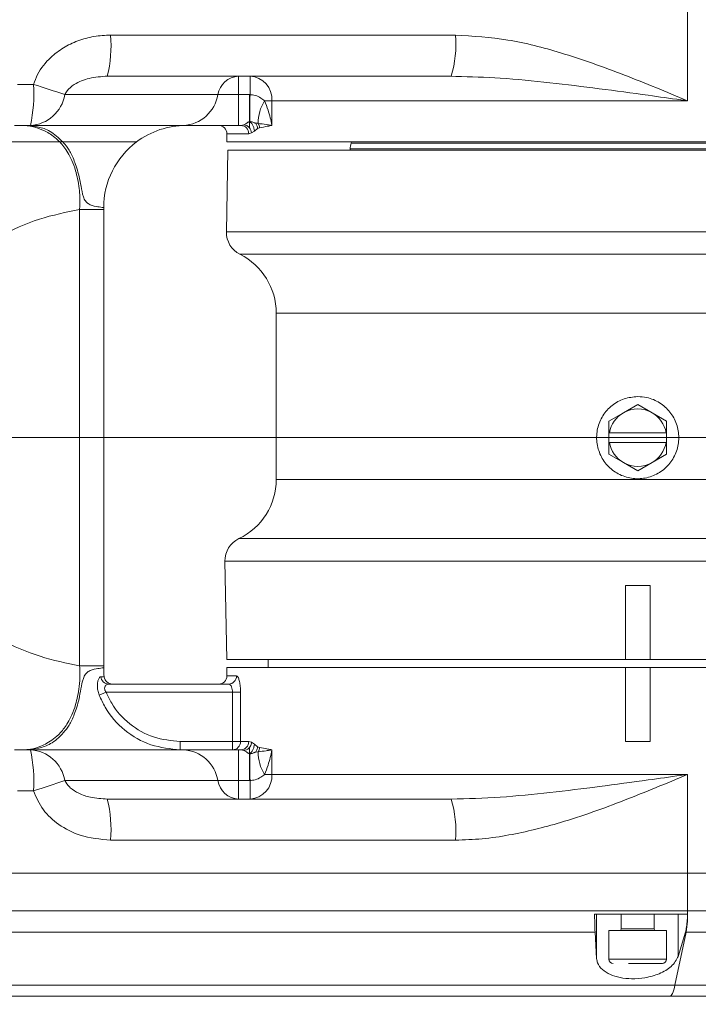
# Model space of a CAD drawing. Header units: millimetres. Extents: x 739 to 2359, y 424 to 1114.
# Tile 16 of 64: x 1847.51 to 1855.77, y 673 to 684.99. Entities that reach past the tile are written whole.
import ezdxf

# ---------------------------------------------------------------- set-up
doc = ezdxf.new("R2010")
doc.units = ezdxf.units.MM
doc.header["$PDSIZE"] = -1
doc.layers.add('5', color=7, linetype='Continuous', lineweight=35)
doc.styles.get("Standard").update_dxf_attribs({"font": 'times.ttf'})
doc.dimstyles.new('ISO-25', dxfattribs={"dimtxt": 3.5, "dimasz": 2.5, "dimexe": 1.25, "dimexo": 0.625, "dimtad": 1, "dimdec": 0, "dimlfac": 8, "dimtxsty": 'Standard', "dimcen": 2.5, "dimadec": 0, "dimazin": 0, "dimtfac": 1, "dimtmove": 0, "dimatfit": 3, "dimfxl": 1, "dimarcsym": 0})

# ---------------------------------------------------------------- blocks, each defined once
blk = doc.blocks.new('*D96')
at = {"color": 0, "lineweight": -2}
for start, end in [(92.09, 167.1649), (2.8351, 77.8319)]:
    blk.add_arc((1795.564, 679.901), 48.508, start, end, dxfattribs=at)
at = {"color": 0}
for points in [[(1747.876, 690.756), (1748.66, 690.598), (1747.793, 688.325)], [(1843.613, 682.291), (1844.413, 682.31), (1844.072, 679.901)]]:
    blk.add_solid(points, dxfattribs=at)
at = {"layer": 'Defpoints', "color": 0}
for p in [(1776.351, 724.442), (1687.986, 698.87), (1772.469, 679.901), (1795.564, 679.901), (1904.802, 679.901)]:
    blk.add_point(p, dxfattribs=at)
at = {"color": 0, "lineweight": 5, "insert": (1795.319, 730.01), "char_height": 3.5, "attachment_point": 1}
blk.add_mtext('170%%d', dxfattribs=at)
blk = doc.blocks.new('*D97')
at = {"color": 0, "lineweight": -2}
for start, end in [(282.2141, 357.1469), (192.8531, 267.865)]:
    blk.add_arc((1795.564, 679.901), 48.202, start, end, dxfattribs=at)
at = {"color": 0}
for points in [[(1844.106, 677.492), (1843.307, 677.512), (1843.766, 679.901)], [(1748.962, 669.258), (1748.178, 669.099), (1748.094, 671.531)]]:
    blk.add_solid(points, dxfattribs=at)
at = {"layer": 'Defpoints', "color": 0}
for p in [(1780.031, 679.901), (1795.564, 679.901), (1875.222, 679.901), (1687.986, 660.932), (1776.472, 635.641)]:
    blk.add_point(p, dxfattribs=at)
at = {"color": 0, "lineweight": 5, "insert": (1795.292, 633.668), "char_height": 3.5, "attachment_point": 1}
blk.add_mtext('170%%d', dxfattribs=at)
blk = doc.blocks.new('*D108')
at = {"color": 0, "lineweight": -2}
for p, q in [((1933.999, 740.37), (1910.464, 730.09)), ((1795.564, 679.901), (1908.265, 729.129))]:
    blk.add_line(p, q, dxfattribs=at)
at = {"color": 0}
blk.add_solid([(1910.304, 730.456), (1910.624, 729.723), (1908.265, 729.129)], dxfattribs=at)
at = {"layer": 'Defpoints', "color": 0}
for p in [(1908.265, 729.129), (1795.564, 679.901)]:
    blk.add_point(p, dxfattribs=at)
at = {"color": 0, "lineweight": 5, "insert": (1922.179, 738.818), "char_height": 3.5, "attachment_point": 5, "rotation": 23.5958}
blk.add_mtext('R1142.38', dxfattribs=at)
blk = doc.blocks.new('*D175')
at = {"color": 0, "lineweight": -2}
for p, q in [((1795.564, 679.901), (1818.401, 662.469)), ((1845.546, 641.747), (1820.388, 660.952))]:
    blk.add_line(p, q, dxfattribs=at)
at = {"color": 0}
blk.add_solid([(1820.641, 661.283), (1820.135, 660.621), (1818.401, 662.469)], dxfattribs=at)
at = {"layer": 'Defpoints', "color": 0}
for p in [(1795.564, 679.901), (1818.401, 662.469)]:
    blk.add_point(p, dxfattribs=at)
at = {"color": 0, "insert": (1842.166, 647.354), "char_height": 3.5, "attachment_point": 5, "rotation": 322.6435}
blk.add_mtext('R230', dxfattribs=at)

msp = doc.modelspace()

# ---------------------------------------------------------------- linework, layer by layer
at = {"color": 7, "linetype": 'Continuous', "lineweight": 5}
for p, q in [((1855.638871, 685.201312), (1855.638871, 684.001312)), ((1848.616256, 684.801312), (1852.811932, 684.801312)), ((1852.759318, 684.301312), (1848.575718, 684.301312)), ((1850.17304, 684.076312), (1850.17304, 684.301312)), ((1850.312582, 684.076303), (1850.312582, 684.301312)), ((1852.819001, 684.298946), (1852.759318, 684.301312)), ((1847.482302, 684.201312), (1847.676598, 684.201312)), ((1848.058028, 684.076312), (1849.921482, 684.076312)), ((1849.921482, 684.076312), (1850.17304, 684.076312)), ((1850.17304, 684.076312), (1850.307463, 684.076312)), ((1850.17304, 684.076312), (1850.17304, 683.701312)), ((1850.307463, 684.076312), (1850.312582, 684.076303)), ((1850.307463, 684.076312), (1850.307463, 683.748044)), ((1850.579684, 684.001312), (1850.489463, 684.001312)), ((1855.638871, 684.001312), (1850.579684, 684.001312)), ((1850.579684, 684.001312), (1850.579684, 683.701312)), ((1847.638765, 683.701312), (1847.445027, 683.701312)), ((1849.502219, 683.701312), (1847.638765, 683.701312)), ((1850.17304, 683.701312), (1849.502219, 683.701312)), ((1850.201743, 683.701312), (1850.17304, 683.701312)), ((1850.201743, 683.701312), (1850.237247, 683.708468)), ((1850.307455, 683.748046), (1850.307151, 683.729662)), ((1850.307463, 683.748044), (1850.308938, 683.748341)), ((1850.031374, 683.601312), (1850.031374, 683.501312)), ((1850.331183, 683.609867), (1850.296441, 683.601312)), ((1850.365257, 683.633513), (1850.331183, 683.609867)), ((1850.404286, 683.663966), (1850.365257, 683.633513)), ((1850.428815, 683.671466), (1850.404286, 683.663966)), ((1848.03499, 683.501312), (1847.995638, 683.501312)), ((1860.031374, 683.501312), (1850.031374, 683.501312)), ((1851.549572, 683.501312), (1851.543435, 683.484451)), ((1850.042466, 683.401312), (1850.025103, 682.406548)), ((1859.704886, 683.401312), (1850.042466, 683.401312)), ((1851.531374, 683.416047), (1851.531374, 683.401312)), ((1848.23848, 677.122686), (1848.23848, 682.679938)), ((1848.531374, 682.679938), (1848.23848, 682.679938)), ((1848.531374, 682.701312), (1848.531374, 682.679938)), ((1848.531374, 682.679938), (1848.531374, 677.122686)), ((1850.631374, 681.418318), (1850.631374, 679.39288)), ((1854.856374, 680.204421), (1854.681374, 680.103385)), ((1855.031374, 680.305457), (1854.856374, 680.204421)), ((1855.206374, 680.204421), (1855.031374, 680.305457)), ((1855.381374, 680.103385), (1855.206374, 680.204421)), ((1854.681374, 680.103385), (1854.681374, 679.961312)), ((1855.381374, 679.961312), (1855.381374, 680.103385)), ((1854.681374, 679.961312), (1854.686555, 679.961312)), ((1854.681374, 679.961312), (1854.681374, 679.841312)), ((1854.686555, 679.961312), (1855.376192, 679.961312)), ((1855.376192, 679.961312), (1855.381374, 679.961312)), ((1855.381374, 679.841312), (1855.381374, 679.961312)), ((1854.681374, 679.841312), (1854.681374, 679.699239)), ((1854.686555, 679.841312), (1854.681374, 679.841312)), ((1855.376192, 679.841312), (1854.686555, 679.841312)), ((1855.381374, 679.841312), (1855.376192, 679.841312)), ((1855.381374, 679.699239), (1855.381374, 679.841312)), ((1854.681374, 679.699239), (1854.856374, 679.598203)), ((1855.206374, 679.598203), (1855.381374, 679.699239)), ((1854.856374, 679.598203), (1855.031374, 679.497167)), ((1855.031374, 679.497167), (1855.206374, 679.598203)), ((1850.007648, 678.396076), (1850.028502, 677.201312)), ((1855.181374, 678.101312), (1854.881374, 678.101312)), ((1854.881374, 677.201312), (1854.881374, 678.101312)), ((1855.181374, 678.101312), (1855.181374, 677.201312)), ((1848.531374, 677.122686), (1848.23848, 677.122686)), ((1848.531374, 677.122686), (1848.531374, 677.101312)), ((1854.881374, 677.201312), (1850.028502, 677.201312)), ((1850.031374, 677.101312), (1850.031374, 677.001312)), ((1850.031374, 677.101312), (1854.881374, 677.101312)), ((1850.531374, 677.201312), (1850.531374, 677.101312)), ((1854.881374, 677.201312), (1855.031374, 677.201312)), ((1854.881374, 677.101312), (1854.881374, 676.201312)), ((1855.181374, 677.101312), (1854.881374, 677.101312)), ((1855.031374, 677.201312), (1855.181374, 677.201312)), ((1859.258481, 677.201312), (1855.181374, 677.201312)), ((1855.181374, 677.101312), (1859.84912, 677.101312)), ((1855.181374, 676.201312), (1855.181374, 677.101312)), ((1848.591433, 676.901312), (1850.051414, 676.901312)), ((1848.477464, 676.767979), (1848.561862, 676.801312)), ((1850.099842, 676.801312), (1848.561862, 676.801312)), ((1850.099842, 676.801312), (1850.196539, 676.801312)), ((1850.099842, 676.201312), (1850.099842, 676.801312)), ((1850.196539, 676.801312), (1850.196539, 676.201312)), ((1849.464206, 676.101312), (1849.464206, 676.201312)), ((1849.464206, 676.201312), (1850.099842, 676.201312)), ((1850.099842, 676.101312), (1850.099842, 676.201312)), ((1850.196539, 676.201312), (1850.099842, 676.201312)), ((1850.196539, 676.201312), (1850.296441, 676.201312)), ((1850.296441, 676.201312), (1850.331522, 676.192594)), ((1850.331522, 676.192594), (1850.365388, 676.168992)), ((1850.365388, 676.168992), (1850.404286, 676.138658)), ((1850.404286, 676.138658), (1850.428815, 676.131158)), ((1855.181374, 676.201312), (1854.881374, 676.201312)), ((1847.445027, 676.101312), (1847.638765, 676.101312)), ((1847.638765, 676.101312), (1849.502219, 676.101312)), ((1849.502219, 676.101312), (1850.17304, 676.101312)), ((1850.17304, 675.726312), (1850.17304, 676.101312)), ((1850.17304, 676.101312), (1850.201743, 676.101312)), ((1850.237467, 676.09407), (1850.201743, 676.101312)), ((1850.307463, 675.726312), (1850.307463, 676.054582)), ((1850.308938, 676.054285), (1850.307463, 676.054582)), ((1850.411347, 676.076184), (1850.376151, 676.071274)), ((1850.579684, 676.101312), (1850.579684, 675.801312)), ((1850.489463, 675.801312), (1850.579684, 675.801312)), ((1850.579684, 675.801312), (1855.638871, 675.801312)), ((1855.638871, 675.801312), (1855.638871, 674.601312)), ((1849.921482, 675.726312), (1848.058028, 675.726312)), ((1850.17304, 675.726312), (1849.921482, 675.726312)), ((1850.17304, 675.501312), (1850.17304, 675.726312)), ((1850.307463, 675.726312), (1850.17304, 675.726312)), ((1850.312582, 675.726321), (1850.307463, 675.726312)), ((1850.312582, 675.501312), (1850.312582, 675.726321)), ((1847.676598, 675.601312), (1847.482302, 675.601312)), ((1848.575718, 675.501312), (1852.759318, 675.501312)), ((1852.811932, 675.001312), (1848.616256, 675.001312)), ((1855.638871, 674.601312), (1835.061385, 674.601312)), ((1835.163025, 674.601312), (1855.638871, 674.601312)), ((1855.638871, 674.140542), (1855.638871, 674.601312)), ((1855.638871, 674.601312), (1860.031374, 674.601312)), ((1835.767711, 674.140542), (1855.638871, 674.140542)), ((1855.637915, 674.101312), (1854.506793, 674.101312)), ((1854.531678, 673.558819), (1854.531678, 674.101312)), ((1854.831374, 674.101312), (1854.831374, 673.921312)), ((1855.231374, 673.921312), (1855.231374, 674.101312)), ((1855.523778, 673.586894), (1855.523778, 674.101312)), ((1854.511997, 673.880735), (1846.078383, 673.880735)), ((1854.531678, 673.558819), (1854.511997, 673.880735)), ((1854.681374, 673.901312), (1854.681374, 673.551312)), ((1854.681374, 673.901312), (1855.381374, 673.901312)), ((1855.381374, 673.551312), (1855.381374, 673.901312)), ((1855.484816, 673.235287), (1855.620646, 673.880735)), ((1855.612279, 673.880735), (1855.523778, 673.586894)), ((1855.620646, 673.880735), (1855.612279, 673.880735)), ((1859.851369, 673.880735), (1855.620646, 673.880735)), ((1858.263424, 673.101312), (1855.424066, 673.101312))]:
    msp.add_line(p, q, dxfattribs=at)
at = {"color": 8, "linetype": 'Continuous', "lineweight": 5}
for p, q in [((1850.296441, 683.601312), (1850.031374, 683.601312)), ((1851.543435, 683.484451), (1858.519312, 683.484451)), ((1851.752355, 683.416047), (1851.531374, 683.416047)), ((1858.531374, 683.416047), (1851.752355, 683.416047)), ((1850.025103, 682.406548), (1859.161835, 682.406548)), ((1850.190416, 682.133223), (1858.456514, 682.133223)), ((1857.914831, 681.418318), (1850.631374, 681.418318)), ((1850.631374, 679.39288), (1857.613456, 679.39288)), ((1858.105611, 678.67174), (1850.177722, 678.67174)), ((1858.759499, 678.396076), (1850.007648, 678.396076)), ((1850.031374, 677.001312), (1850.14906, 677.001312)), ((1855.638871, 674.140542), (1860.031374, 674.140542)), ((1854.831374, 673.921312), (1855.231374, 673.921312)), ((1854.681374, 673.551312), (1855.381374, 673.551312)), ((1855.484816, 673.235287), (1858.763424, 673.235287))]:
    msp.add_line(p, q, dxfattribs=at)
at = {"color": 7, "linetype": 'Continuous', "lineweight": 5}
for centre, radius, start, end in [((1847.044084, 684.677134), 1.577068, 346.2135373, 4.5161443), ((1851.584564, 684.677696), 1.233578, 342.2348667, 5.7512209), ((1850.187612, 684.031895), 0.269811, 93.0959093, 170.5247205), ((1850.29512, 684.016859), 0.284988, 356.872707, 86.4870647), ((1845.996245, 684.077028), 1.684943, 347.1156312, 4.2300771), ((1844.117812, 672.697455), 12.041748, 70.9003004, 72.810237), ((1847.614479, 684.15034), 0.449684, 273.0959093, 350.5247205), ((1849.477933, 684.15034), 0.449684, 273.0959093, 350.5247205), ((1761.966279, 684.894026), 88.350088, 359.25699279, 359.46969208), ((1850.922124, 683.729817), 0.510788, 147.8917416, 180.3788121), ((1849.531374, 682.701312), 1, 90.0076924, 108.3946195), ((1849.931374, 683.601312), 0.1, 0, 90), ((1850.199018, 683.603892), 0.097458, 358.4827854, 88.3978282), ((1849.531374, 682.701312), 1, 108.3946195, 126.8885739), ((1849.531374, 682.701312), 1, 126.8698976, 180), ((1851.731374, 683.416047), 0.2, 160, 180), ((1850.325057, 682.401312), 0.3, 179, 243.3330849), ((1849.831374, 681.418318), 0.8, 0, 63.3330849), ((1855.031374, 679.901312), 0.35, 120, 170.1291104), ((1855.031374, 679.901312), 0.35, 60, 120), ((1855.031374, 679.901312), 0.35, 9.8708896, 60), ((1855.031374, 679.901312), 0.35, 189.8708896, 240), ((1855.031374, 679.901312), 0.35, 300, 350.1291104), ((1855.031374, 679.901312), 0.35, 240, 300), ((1849.831374, 679.39288), 0.8, 295.6539555, 0), ((1850.307602, 678.401312), 0.3, 115.6539555, 181), ((1849.531374, 677.101312), 1, 180, 186.3793702), ((1848.593223, 676.998755), 0.09746, 185.035581, 268.9477338), ((1848.636946, 677.001312), 0.1, 186.3793702, 270), ((1849.931374, 677.001312), 0.1, 270, 0), ((1850.050223, 677.000149), 0.098844, 270.690417, 0.6741657), ((1850.098163, 676.199688), 0.09839, 270.9782901, 0.9459712), ((1850.199018, 676.198732), 0.097458, 271.6021718, 1.5172146), ((1845.996245, 675.725596), 1.684943, 355.7699229, 12.8843688), ((1847.614479, 675.652284), 0.449684, 9.4752795, 86.9040907), ((1849.477933, 675.652284), 0.449684, 9.4752795, 86.9040907), ((1761.967715, 674.908613), 88.348652, 0.53030668, 0.74301091), ((1850.922124, 676.072807), 0.510788, 179.6211879, 212.1082584), ((1850.29512, 675.785765), 0.284988, 273.5129353, 3.127293), ((1844.117812, 687.105169), 12.041748, 287.189763, 289.0996996), ((1850.187612, 675.770729), 0.269811, 189.4752795, 266.9040907), ((1847.044084, 675.12549), 1.577068, 355.4838557, 13.7864627), ((1851.584564, 675.124928), 1.233578, 354.2487791, 17.7651333), ((1854.17543, 674.112657), 1.463706, 350.8831632, 1.0916418), ((1854.811374, 673.921312), 0.02, 270, 360), ((1855.251374, 673.921312), 0.02, 180, 270), ((1854.731374, 673.551312), 0.05, 180, 270), ((1855.331374, 673.551312), 0.05, 270, 360)]:
    msp.add_arc(centre, radius, start, end, dxfattribs=at)
for points, knots in [([(1847.676598, 684.201312), (1847.691883, 684.241913), (1847.738046, 684.364535), (1847.863937, 684.520648), (1848.038062, 684.651486), (1848.217288, 684.736933), (1848.412181, 684.791011), (1848.54822, 684.797878), (1848.616256, 684.801312)], [0, 0, 0, 0, 0.109086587, 0.329457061, 0.492864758, 0.656509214, 0.828214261, 1, 1, 1, 1]), ([(1852.811932, 684.801312), (1853.026111, 684.787931), (1853.459586, 684.76085), (1854.147469, 684.579796), (1854.872749, 684.322164), (1855.381909, 684.108728), (1855.637553, 684.001863), (1855.638871, 684.001312)], [0, 0, 0, 0, 0.217284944, 0.439762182, 0.718638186, 0.99854988, 1, 1, 1, 1]), ([(1848.575718, 684.301312), (1848.501631, 684.296617), (1848.363151, 684.287842), (1848.195773, 684.2214), (1848.095728, 684.143382), (1848.066724, 684.091783), (1848.058028, 684.076312)], [0, 0, 0, 0, 0.387801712, 0.724866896, 0.917508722, 1, 1, 1, 1]), ([(1850.312582, 684.076303), (1850.333748, 684.0742), (1850.381104, 684.069496), (1850.44223, 684.039065), (1850.475048, 684.012834), (1850.489463, 684.001312)], [0, 0, 0, 0, 0.311864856, 0.697752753, 1, 1, 1, 1]), ([(1850.489463, 684.001312), (1850.504326, 683.963829), (1850.531137, 683.896211), (1850.559029, 683.79586), (1850.573308, 683.733311), (1850.579597, 683.701749), (1850.579684, 683.701312)], [0, 0, 0, 0, 0.381367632, 0.687979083, 0.995677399, 1, 1, 1, 1]), ([(1847.995638, 683.501312), (1847.96976, 683.525191), (1847.896121, 683.593144), (1847.786807, 683.650588), (1847.65339, 683.692741), (1847.575025, 683.701312), (1847.531374, 683.701312), (1847.531374, 683.701312)], [0, 0, 0, 0, 0.131647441, 0.374623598, 0.617785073, 0.999997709, 1, 1, 1, 1]), ([(1848.03499, 683.501312), (1847.982394, 683.54954), (1847.876952, 683.646225), (1847.735997, 683.68559), (1847.627524, 683.697055), (1847.562825, 683.701107), (1847.536549, 683.701309), (1847.531829, 683.701312), (1847.531374, 683.701312)], [0, 0, 0, 0, 0.269213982, 0.539704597, 0.810233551, 0.965734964, 0.996698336, 1, 1, 1, 1]), ([(1850.237247, 683.708468), (1850.247321, 683.713288), (1850.262475, 683.720539), (1850.278033, 683.732636), (1850.285602, 683.73918), (1850.29042, 683.744071), (1850.301743, 683.74671), (1850.307463, 683.748044)], [0, 0, 0, 0, 0.498712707, 0.75021264, 0.753593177, 0.875514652, 1, 1, 1, 1]), ([(1850.237247, 683.708468), (1850.249342, 683.706305), (1850.273366, 683.702008), (1850.295543, 683.684977), (1850.304969, 683.674158), (1850.306159, 683.672791)], [0, 0, 0, 0, 0.469725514, 0.933000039, 1, 1, 1, 1]), ([(1850.307106, 683.72967), (1850.307025, 683.720002), (1850.306869, 683.701495), (1850.306389, 683.682069), (1850.30616, 683.672791)], [0, 0, 0, 0, 0.522438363, 1, 1, 1, 1]), ([(1850.308933, 683.747991), (1850.308931, 683.74786), (1850.308926, 683.747598), (1850.308923, 683.747332), (1850.308921, 683.747199)], [0, 0, 0, 0, 0.499629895, 1, 1, 1, 1]), ([(1850.308921, 683.747199), (1850.316056, 683.7419), (1850.330616, 683.731087), (1850.348502, 683.702969), (1850.361347, 683.669235), (1850.363979, 683.645187), (1850.365257, 683.633513)], [0, 0, 0, 0, 0.248389, 0.50683782, 0.760602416, 1, 1, 1, 1]), ([(1850.308938, 683.748343), (1850.308937, 683.748284), (1850.308935, 683.748167), (1850.308934, 683.748049), (1850.308933, 683.747991)], [0, 0, 0, 0, 0.499812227, 1, 1, 1, 1]), ([(1850.308938, 683.748341), (1850.30933, 683.748403), (1850.315781, 683.749412), (1850.328791, 683.74723), (1850.346431, 683.741844), (1850.363173, 683.734798), (1850.371879, 683.732488), (1850.376177, 683.731347)], [0, 0, 0, 0, 0.015346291, 0.252304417, 0.503074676, 0.754666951, 1, 1, 1, 1]), ([(1850.376149, 683.731351), (1850.378425, 683.731043), (1850.381324, 683.730651), (1850.384351, 683.730203), (1850.385187, 683.730078), (1850.385441, 683.73004), (1850.388561, 683.729586), (1850.39741, 683.728349), (1850.405793, 683.727201), (1850.411347, 683.72644)], [0, 0, 0, 0, 0.183978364, 0.234352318, 0.248551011, 0.25286274, 0.25530738, 0.506601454, 1, 1, 1, 1]), ([(1850.376191, 683.731298), (1850.380091, 683.726588), (1850.38796, 683.717085), (1850.396487, 683.700308), (1850.402423, 683.682421), (1850.403669, 683.670078), (1850.404286, 683.663961)], [0, 0, 0, 0, 0.247821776, 0.500019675, 0.752207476, 1, 1, 1, 1]), ([(1850.411347, 683.72644), (1850.443929, 683.722014), (1850.495069, 683.715066), (1850.549904, 683.706135), (1850.573612, 683.702298), (1850.579409, 683.701357), (1850.579684, 683.701312)], [0, 0, 0, 0, 0.57003779, 0.89470853, 0.995002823, 1, 1, 1, 1]), ([(1850.579684, 683.701312), (1850.579429, 683.701269), (1850.562235, 683.698384), (1850.50909, 683.689477), (1850.461463, 683.678791), (1850.428815, 683.671466)], [0, 0, 0, 0, 0.0046999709, 0.3177056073, 1, 1, 1, 1]), ([(1850.306159, 683.672791), (1850.312452, 683.664015), (1850.325995, 683.645128), (1850.329374, 683.622162), (1850.331183, 683.609867)], [0, 0, 0, 0, 0.464646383, 1, 1, 1, 1]), ([(1846.401351, 683.501312), (1846.555955, 683.501312), (1846.865157, 683.501312), (1847.264261, 683.501312), (1847.638904, 683.501312), (1847.876616, 683.501312), (1847.995638, 683.501312)], [0, 0, 0, 0, 0.306101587, 0.612190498, 0.805824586, 1, 1, 1, 1]), ([(1847.995638, 683.501312), (1847.895298, 683.501312), (1847.694342, 683.501312), (1847.332675, 683.501312), (1846.919343, 683.501312), (1846.589035, 683.501312), (1846.409651, 683.501312), (1846.401351, 683.501312)], [0, 0, 0, 0, 0.162786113, 0.326020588, 0.654975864, 0.984034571, 1, 1, 1, 1]), ([(1848.23848, 682.679938), (1848.238481, 682.67994), (1848.242008, 682.730882), (1848.242917, 682.819263), (1848.23286, 682.944622), (1848.215303, 683.053082), (1848.185666, 683.170827), (1848.145453, 683.27918), (1848.079587, 683.405301), (1848.029238, 683.462884), (1847.995638, 683.501312)], [0, 0, 0, 0, 0.000004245, 0.108640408, 0.183875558, 0.283958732, 0.384404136, 0.53771645, 0.691495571, 1, 1, 1, 1]), ([(1848.03499, 683.501312), (1848.141426, 683.501312), (1848.301416, 683.501312), (1848.555664, 683.501312), (1848.722902, 683.501312), (1848.835575, 683.501312), (1848.914471, 683.501312), (1848.92535, 683.501312), (1848.931374, 683.501312)], [0, 0, 0, 0, 0.297459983, 0.447129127, 0.596206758, 0.71835681, 0.844037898, 1, 1, 1, 1]), ([(1848.531374, 682.701312), (1848.521136, 682.703303), (1848.50453, 682.706533), (1848.413018, 682.719179), (1848.347959, 682.742926), (1848.30702, 682.778597), (1848.273929, 682.85394), (1848.256298, 682.963921), (1848.223564, 683.122678), (1848.17563, 683.27751), (1848.11057, 683.405913), (1848.063091, 683.469985), (1848.037781, 683.498201), (1848.03499, 683.501312)], [0, 0, 0, 0, 0.164274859, 0.266461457, 0.313294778, 0.347080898, 0.380960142, 0.455671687, 0.531017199, 0.681564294, 0.82961976, 0.981212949, 1, 1, 1, 1]), ([(1848.931374, 683.501312), (1848.92703, 683.501312), (1848.918194, 683.501312), (1848.848347, 683.501312), (1848.743683, 683.501312), (1848.55893, 683.501312), (1848.292989, 683.501312), (1848.121072, 683.501312), (1848.03499, 683.501312)], [0, 0, 0, 0, 0.13153718, 0.267552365, 0.38949715, 0.514887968, 0.7570952, 1, 1, 1, 1]), ([(1848.23848, 682.679938), (1848.074127, 682.645638), (1847.740937, 682.576102), (1847.251566, 682.359646), (1846.763345, 682.09445), (1846.276156, 681.794739), (1845.791941, 681.490163), (1845.310172, 681.203309), (1844.830153, 680.960671), (1844.348368, 680.77323), (1844.021812, 680.728232), (1843.86051, 680.706005)], [0, 0, 0, 0, 0.107796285, 0.218533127, 0.33214432, 0.447661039, 0.563649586, 0.676538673, 0.787165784, 0.894870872, 1, 1, 1, 1]), ([(1855.031374, 680.401312), (1854.975351, 680.39582), (1854.863314, 680.384837), (1854.714067, 680.299265), (1854.600124, 680.172963), (1854.53457, 680.014699), (1854.525086, 679.844142), (1854.572286, 679.68043), (1854.670711, 679.541405), (1854.809917, 679.442351), (1854.974318, 679.394949), (1855.144749, 679.404606), (1855.302091, 679.469719), (1855.429379, 679.583139), (1855.512271, 679.7327), (1855.540911, 679.901322), (1855.512308, 680.069373), (1855.430069, 680.218656), (1855.30306, 680.331899), (1855.162347, 680.392582), (1855.068751, 680.398821), (1855.031374, 680.401312)], [0, 0, 0, 0, 0.053453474, 0.106898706, 0.160558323, 0.214363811, 0.267934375, 0.321255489, 0.374701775, 0.428451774, 0.482212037, 0.535674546, 0.588996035, 0.642548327, 0.696348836, 0.750026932, 0.803399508, 0.85676164, 0.910422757, 0.964227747, 1, 1, 1, 1]), ([(1843.86051, 679.096619), (1844.024765, 679.073774), (1844.357396, 679.02751), (1844.847871, 678.834257), (1845.336487, 678.584769), (1845.823877, 678.292631), (1846.308068, 677.987787), (1846.789615, 677.692961), (1847.269245, 677.43453), (1847.749968, 677.224051), (1848.077081, 677.156176), (1848.23848, 677.122686)], [0, 0, 0, 0, 0.107058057, 0.216802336, 0.329564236, 0.444611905, 0.560618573, 0.673996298, 0.785470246, 0.894149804, 1, 1, 1, 1]), ([(1847.531374, 676.101312), (1847.531374, 676.101312), (1847.564457, 676.101312), (1847.636103, 676.103427), (1847.763504, 676.136106), (1847.890303, 676.207111), (1848.005722, 676.304497), (1848.083145, 676.405045), (1848.145438, 676.523239), (1848.18567, 676.631806), (1848.215299, 676.749596), (1848.235217, 676.872243), (1848.243532, 677.001603), (1848.240813, 677.088998), (1848.238481, 677.122684), (1848.23848, 677.122686)], [0, 0, 0, 0, 0.000001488, 0.188115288, 0.376250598, 0.563960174, 0.660896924, 0.757615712, 0.811516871, 0.865254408, 0.900461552, 0.935541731, 0.97481984, 0.999998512, 1, 1, 1, 1]), ([(1847.531374, 676.101312), (1847.531829, 676.101312), (1847.536549, 676.101315), (1847.562825, 676.101506), (1847.628201, 676.105906), (1847.738221, 676.115343), (1847.882659, 676.162959), (1848.010614, 676.264539), (1848.110521, 676.3955), (1848.174892, 676.525221), (1848.225058, 676.678087), (1848.253562, 676.841213), (1848.274149, 676.948193), (1848.306967, 677.024078), (1848.347979, 677.059678), (1848.413004, 677.083458), (1848.504538, 677.096083), (1848.521139, 677.099318), (1848.531374, 677.101312)], [0, 0, 0, 0, 0.001891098, 0.019626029, 0.108692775, 0.266359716, 0.423997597, 0.580806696, 0.644919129, 0.708841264, 0.773163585, 0.805154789, 0.837232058, 0.851707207, 0.866142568, 0.886152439, 0.929812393, 1, 1, 1, 1]), ([(1848.49614, 676.990201), (1848.49354, 676.989737), (1848.484936, 676.988201), (1848.470688, 676.969837), (1848.458017, 676.931927), (1848.453201, 676.88316), (1848.458187, 676.826521), (1848.471007, 676.787588), (1848.477464, 676.767979)], [0, 0, 0, 0, 0.083408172, 0.276110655, 0.453221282, 0.624473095, 0.810851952, 1, 1, 1, 1]), ([(1848.49614, 676.990201), (1848.511975, 676.990201), (1848.53478, 676.990201), (1848.536914, 676.990201), (1848.537566, 676.990201)], [0, 0, 0, 0, 0.694382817, 1, 1, 1, 1]), ([(1850.196539, 676.801312), (1850.196347, 676.814152), (1850.195818, 676.849626), (1850.19015, 676.9055), (1850.178902, 676.958233), (1850.164325, 676.994343), (1850.154141, 676.998992), (1850.14906, 677.001312)], [0, 0, 0, 0, 0.122577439, 0.3386429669, 0.5592399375, 0.780099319, 1, 1, 1, 1]), ([(1848.561862, 676.801312), (1848.557448, 676.807479), (1848.551403, 676.815926), (1848.544601, 676.831955), (1848.542377, 676.843475), (1848.543039, 676.859592), (1848.548816, 676.876305), (1848.563854, 676.892683), (1848.579217, 676.900417), (1848.58857, 676.901102), (1848.591433, 676.901312)], [0, 0, 0, 0, 0.130510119, 0.1787569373, 0.3077697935, 0.3416836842, 0.5003053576, 0.6847302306, 0.9034695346, 1, 1, 1, 1]), ([(1850.099842, 676.801312), (1850.099646, 676.807742), (1850.099097, 676.825667), (1850.093176, 676.853902), (1850.08165, 676.88009), (1850.066894, 676.897864), (1850.056587, 676.90016), (1850.051414, 676.901312)], [0, 0, 0, 0, 0.116773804, 0.32550584, 0.545382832, 0.771833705, 1, 1, 1, 1]), ([(1849.464206, 676.101312), (1849.342282, 676.113577), (1849.098812, 676.138068), (1848.776167, 676.327339), (1848.571837, 676.554517), (1848.499824, 676.717403), (1848.477464, 676.767979)], [0, 0, 0, 0, 0.288864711, 0.576835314, 0.868606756, 1, 1, 1, 1]), ([(1848.561862, 676.801312), (1848.582701, 676.75577), (1848.649991, 676.608712), (1848.838399, 676.404756), (1849.132391, 676.234523), (1849.353578, 676.212385), (1849.464206, 676.201312)], [0, 0, 0, 0, 0.1309966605, 0.4229992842, 0.7114093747, 1, 1, 1, 1]), ([(1850.306253, 676.12952), (1850.303599, 676.126606), (1850.292875, 676.114835), (1850.269886, 676.099413), (1850.247983, 676.095803), (1850.237467, 676.09407)], [0, 0, 0, 0, 0.146062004, 0.590045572, 1, 1, 1, 1]), ([(1850.331522, 676.192594), (1850.330695, 676.185577), (1850.329069, 676.171773), (1850.321002, 676.149814), (1850.311601, 676.136879), (1850.306253, 676.12952)], [0, 0, 0, 0, 0.308310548, 0.606521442, 1, 1, 1, 1]), ([(1850.306253, 676.12952), (1850.306451, 676.119651), (1850.306837, 676.100357), (1850.307037, 676.081989), (1850.307135, 676.073016)], [0, 0, 0, 0, 0.511471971, 1, 1, 1, 1]), ([(1850.365388, 676.168992), (1850.364068, 676.157359), (1850.361348, 676.133395), (1850.348417, 676.099707), (1850.330518, 676.071601), (1850.316027, 676.060755), (1850.308921, 676.055436)], [0, 0, 0, 0, 0.2389852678, 0.4922762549, 0.7510303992, 1, 1, 1, 1]), ([(1850.404286, 676.138658), (1850.403669, 676.132543), (1850.402423, 676.120202), (1850.396487, 676.102316), (1850.387961, 676.085538), (1850.380092, 676.076036), (1850.376192, 676.071326)], [0, 0, 0, 0, 0.2477485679, 0.49995143, 0.75216406, 1, 1, 1, 1]), ([(1850.428815, 676.131158), (1850.461463, 676.123833), (1850.50909, 676.113147), (1850.562235, 676.10424), (1850.579429, 676.101355), (1850.579684, 676.101312)], [0, 0, 0, 0, 0.682294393, 0.995300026, 1, 1, 1, 1]), ([(1847.531374, 676.101312), (1847.53227, 676.101312), (1847.560264, 676.101312), (1847.588468, 676.101312), (1847.619709, 676.101312), (1847.621263, 676.101312)], [0, 0, 0, 0, 0.030482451, 0.951763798, 1, 1, 1, 1]), ([(1850.307463, 676.054582), (1850.301804, 676.055898), (1850.293316, 676.057872), (1850.287472, 676.061716), (1850.285147, 676.063797), (1850.28395, 676.064864), (1850.283341, 676.065399), (1850.27815, 676.069921), (1850.26261, 676.081973), (1850.247498, 676.089243), (1850.237467, 676.09407)], [0, 0, 0, 0, 0.1243050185, 0.186482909, 0.2181308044, 0.2408643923, 0.2470540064, 0.248854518, 0.5013912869, 1, 1, 1, 1]), ([(1850.307175, 676.073024), (1850.307228, 676.069877), (1850.307333, 676.063582), (1850.307418, 676.057583), (1850.30746, 676.054583)], [0, 0, 0, 0, 0.499955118, 1, 1, 1, 1]), ([(1850.308921, 676.055436), (1850.308922, 676.055302), (1850.308925, 676.055033), (1850.30893, 676.054768), (1850.308933, 676.054635)], [0, 0, 0, 0, 0.50035393, 1, 1, 1, 1]), ([(1850.308933, 676.054635), (1850.308934, 676.054576), (1850.308935, 676.054459), (1850.308937, 676.054343), (1850.308938, 676.054285)], [0, 0, 0, 0, 0.500125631, 1, 1, 1, 1]), ([(1850.376151, 676.071274), (1850.371821, 676.070165), (1850.366674, 676.068847), (1850.35625, 676.064797), (1850.345186, 676.060493), (1850.33126, 676.056042), (1850.319691, 676.054066), (1850.313644, 676.053835), (1850.310417, 676.054046), (1850.309328, 676.054222), (1850.308938, 676.054285)], [0, 0, 0, 0, 0.249001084, 0.295984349, 0.499076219, 0.748784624, 0.874290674, 0.95739637, 0.984746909, 1, 1, 1, 1]), ([(1850.579684, 676.101312), (1850.579409, 676.101267), (1850.573612, 676.100326), (1850.549904, 676.096489), (1850.495069, 676.087558), (1850.443929, 676.08061), (1850.411347, 676.076184)], [0, 0, 0, 0, 0.00499718, 0.10529147, 0.42996221, 1, 1, 1, 1]), ([(1850.579684, 676.101312), (1850.579597, 676.100875), (1850.573308, 676.069313), (1850.559029, 676.006764), (1850.531137, 675.906413), (1850.504326, 675.838795), (1850.489463, 675.801312)], [0, 0, 0, 0, 0.004322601, 0.312020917, 0.618632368, 1, 1, 1, 1]), ([(1850.489463, 675.801312), (1850.475048, 675.78979), (1850.44223, 675.763559), (1850.381104, 675.733128), (1850.333748, 675.728423), (1850.312582, 675.726321)], [0, 0, 0, 0, 0.302247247, 0.688135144, 1, 1, 1, 1]), ([(1852.759318, 675.501312), (1852.958936, 675.506616), (1853.358256, 675.517227), (1853.960065, 675.580115), (1854.561774, 675.652049), (1855.09341, 675.724586), (1855.448708, 675.774421), (1855.606243, 675.796696), (1855.634225, 675.800655), (1855.637381, 675.801101), (1855.638871, 675.801312)], [0, 0, 0, 0, 0.209597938, 0.419284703, 0.626492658, 0.833688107, 0.970717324, 0.996697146, 0.99844069, 1, 1, 1, 1]), ([(1855.638871, 675.801312), (1855.637553, 675.800761), (1855.382608, 675.694188), (1854.873403, 675.481566), (1854.152535, 675.221932), (1853.569608, 675.076521), (1853.140158, 675.01183), (1852.921318, 675.004817), (1852.811932, 675.001312)], [0, 0, 0, 0, 0.001449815, 0.280532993, 0.560119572, 0.778046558, 0.889057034, 1, 1, 1, 1]), ([(1848.058028, 675.726312), (1848.07513, 675.698772), (1848.094813, 675.667077), (1848.152062, 675.615062), (1848.235488, 675.564013), (1848.388127, 675.512415), (1848.506707, 675.505397), (1848.575718, 675.501312)], [0, 0, 0, 0, 0.150695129, 0.173430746, 0.37896697, 0.63857461, 1, 1, 1, 1]), ([(1848.616256, 675.001312), (1848.489406, 675.012752), (1848.265308, 675.032963), (1847.987008, 675.177896), (1847.781873, 675.361456), (1847.711734, 675.521259), (1847.676598, 675.601312)], [0, 0, 0, 0, 0.3192094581, 0.5639274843, 0.7815501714, 1, 1, 1, 1]), ([(1854.506793, 674.101312), (1854.507064, 674.068601), (1854.507606, 674.003187), (1854.509589, 673.927248), (1854.511277, 673.894641), (1854.511997, 673.880735)], [0, 0, 0, 0, 0.364530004, 0.728971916, 1, 1, 1, 1]), ([(1855.612279, 673.880735), (1855.617052, 673.900474), (1855.626597, 673.939952), (1855.635021, 674.021115), (1855.637063, 674.077698), (1855.637915, 674.101312)], [0, 0, 0, 0, 0.368149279, 0.736313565, 1, 1, 1, 1]), ([(1855.523778, 673.586894), (1855.501636, 673.54438), (1855.460615, 673.465614), (1855.306057, 673.373753), (1855.131513, 673.322478), (1854.961243, 673.309209), (1854.813636, 673.325144), (1854.68972, 673.364385), (1854.593069, 673.425897), (1854.54189, 673.494366), (1854.534434, 673.541428), (1854.531678, 673.558819)], [0, 0, 0, 0, 0.162678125, 0.301394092, 0.422956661, 0.526512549, 0.62053072, 0.714861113, 0.817081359, 0.932406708, 1, 1, 1, 1]), ([(1854.920833, 673.501312), (1854.957387, 673.501312), (1855.013822, 673.501312), (1855.092593, 673.501312), (1855.151202, 673.501312), (1855.20501, 673.501312), (1855.264691, 673.501312), (1855.315217, 673.501312), (1855.335137, 673.501312), (1855.331366, 673.501312), (1855.331362, 673.501312)], [0, 0, 0, 0, 0.193146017, 0.298188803, 0.403323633, 0.508366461, 0.613501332, 0.806647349, 0.999793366, 1, 1, 1, 1]), ([(1830.230884, 673.235275), (1831.636599, 673.235276), (1834.44803, 673.235277), (1838.665899, 673.235279), (1842.881175, 673.235281), (1847.091266, 673.235283), (1851.294731, 673.235285), (1854.088121, 673.235286), (1855.484816, 673.235287)], [0, 0, 0, 0, 0.166666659, 0.333333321, 0.499999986, 0.666666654, 0.833333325, 1, 1, 1, 1]), ([(1855.424066, 673.101312), (1853.990615, 673.101312), (1851.123693, 673.101312), (1846.8083, 673.101312), (1842.485096, 673.101312), (1838.156634, 673.101312), (1833.826606, 673.101312), (1830.941385, 673.101312), (1829.498773, 673.101312)], [0, 0, 0, 0, 0.166627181, 0.333256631, 0.499994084, 0.666733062, 0.83336635, 1, 1, 1, 1])]:
    msp.add_open_spline(points, degree=3, knots=knots, dxfattribs=at)
at = {"color": 8, "linetype": 'Continuous', "lineweight": 5}
msp.add_open_spline([(1855.638871, 684.001312), (1855.637381, 684.001523), (1855.634225, 684.001969), (1855.606243, 684.005928), (1855.448708, 684.028203), (1855.09341, 684.078032), (1854.56177, 684.150607), (1853.960077, 684.222392), (1853.378247, 684.283728), (1852.998766, 684.294054), (1852.819001, 684.298946)], degree=3, knots=[0, 0, 0, 0, 0.001592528, 0.003373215, 0.029906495, 0.169854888, 0.381464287, 0.593086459, 0.807240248, 1, 1, 1, 1], dxfattribs=at)
at = {"color": 7, "linetype": 'Continuous', "lineweight": 5}
for points in [[(1850.411347, 683.72644), (1850.416108, 683.717888), (1850.425631, 683.700784), (1850.427753, 683.681239), (1850.428815, 683.671466)], [(1850.428815, 676.131158), (1850.427753, 676.121385), (1850.425631, 676.10184), (1850.416108, 676.084736), (1850.411347, 676.076184)], [(1855.424066, 673.101312), (1855.434727, 673.107185), (1855.456048, 673.11893), (1855.475227, 673.196501), (1855.484816, 673.235287)]]:
    msp.add_open_spline(points, degree=3, dxfattribs=at)
at = {"layer": '5', "lineweight": 5}
msp.add_line((1772.469091, 679.901312), (1864.681374, 679.901312), dxfattribs=at)

# ---------------------------------------------------------------- dimensions: what is measured, and where the dimension line sits
at = {"color": 3, "lineweight": 5}
dim = msp.add_radius_dim(center=(1795.56417, 679.901312), mpoint=(1908.264728, 729.129083), text='R1142.38', dimstyle='ISO-25', override={"dimtxt": 3.5, "dimasz": 2.4, "dimexe": 1, "dimexo": 0, "dimgap": 1.524, "dimtad": 1, "dimtih": 0, "dimtoh": 0, "dimdec": 2, "dimlfac": 2.5, "dimzin": 0, "dimpost": '<>', "dimcen": 0, "dimse1": 0, "dimse2": 0, "dimsd1": 0, "dimsd2": 0, "dimadec": 2, "dimtdec": 3, "dimtix": 0, "dimtofl": 1, "dimatfit": 3, "dimtvp": 0.1, "dimtzin": 0}, dxfattribs=at)
dim.commit()
dim.dimension.update_dxf_attribs({"geometry": '*D108', "text_midpoint": (1923.503675, 735.785478), "dimtype": 164})
for base, line1, line2, picture, middle in [((1776.351182, 724.442026), ((1772.469091, 679.901312), (1904.802291, 679.901312)), ((1687.985622, 698.870313), (1795.56417, 679.901312)), '*D96', (1799.79191, 728.224602)), ((1776.472317, 635.641421), ((1687.985622, 660.932311), (1795.56417, 679.901312)), ((1780.031374, 679.901312), (1875.221802, 679.901312)), '*D97', (1799.765255, 631.882694))]:
    dim = msp.add_angular_dim_2l(base=base, line1=line1, line2=line2, dimstyle='ISO-25', override={"dimasz": 2.4, "dimexe": 1, "dimexo": 0, "dimgap": 1.524, "dimtih": 1, "dimtoh": 1, "dimlfac": 2.5, "dimzin": 0, "dimpost": '<>', "dimtdec": 3, "dimtvp": 0.1, "dimtzin": 0}, dxfattribs=at)
    dim.commit()
    dim.dimension.update_dxf_attribs({"geometry": picture, "text_midpoint": middle, "dimtype": 162})
dim = msp.add_radius_dim(center=(1795.56417, 679.901312), mpoint=(1818.400555, 662.469016), dimstyle='ISO-25')
dim.commit()
dim.dimension.update_dxf_attribs({"geometry": '*D175', "text_midpoint": (1840.706456, 645.441669), "dimtype": 164})

doc.saveas('drawing.dxf')
